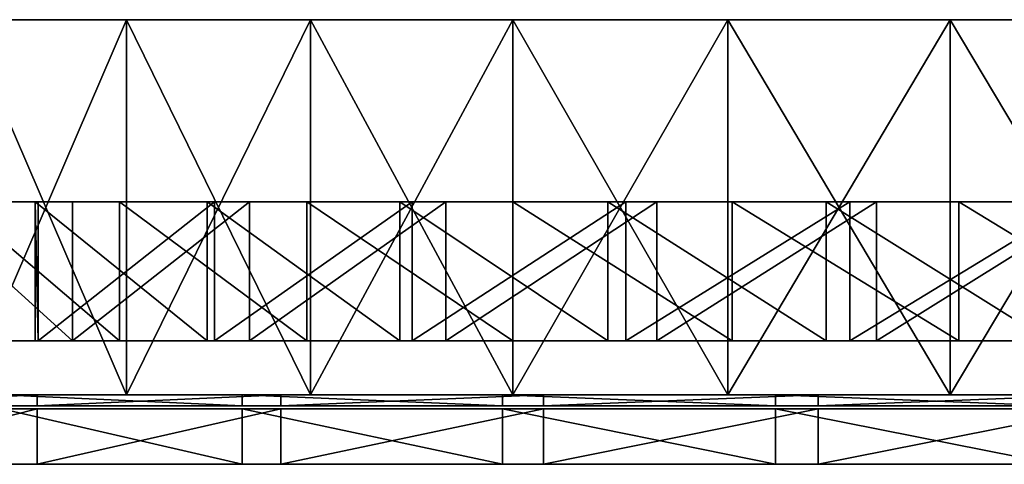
# Model space of a CAD drawing. Header units: millimetres. Extents: x 0 to 250, y 0 to 32.
# Tile 2 of 4: x 54 to 125, y 0 to 32. Entities that reach past the tile are written whole.
import ezdxf

# ---------------------------------------------------------------- set-up
doc = ezdxf.new("R2010")
doc.units = ezdxf.units.MM
doc.header["$LTSCALE"] = 25.4
doc.layers.get('0').update_dxf_attribs({"true_color": 0xff5454})

# ---------------------------------------------------------------- blocks, each defined once
blk = doc.blocks.new('RING-LED-M-MIRROR-10277.STL#1')
at = {"color": 250, "true_color": 0x262626}
mesh = blk.add_polyface(dxfattribs=at)
corners = [(157.052, -0.2, 78.992), (189.14, -0.2, 77.699), (173.044, -0.2, 77.051), (204.924, -0.2, 80.922), (141.578, -0.2, 83.474), (219.986, -0.2, 86.634), (127.024, -0.2, 90.38), (233.938, -0.2, 94.689), (113.766, -0.2, 99.532), (246.416, -0.2, 104.877), (102.148, -0.2, 110.691), (257.099, -0.2, 116.935), (92.471, -0.2, 123.569), (265.708, -0.2, 130.551), (84.984, -0.2, 137.834), (272.023, -0.2, 145.371), (79.883, -0.2, 153.114), (275.878, -0.2, 161.012), (77.299, -0.2, 169.015), (277.174, -0.2, 177.069), (77.299, -0.2, 185.124), (275.878, -0.2, 193.127), (79.883, -0.2, 201.025), (272.023, -0.2, 208.768), (84.984, -0.2, 216.305), (265.708, -0.2, 223.588), (92.471, -0.2, 230.569), (257.099, -0.2, 237.204), (102.148, -0.2, 243.448), (246.416, -0.2, 249.262), (113.766, -0.2, 254.607), (233.938, -0.2, 259.45), (127.024, -0.2, 263.759), (219.986, -0.2, 267.505), (141.578, -0.2, 270.665), (204.924, -0.2, 273.217), (157.052, -0.2, 275.146), (189.14, -0.2, 276.44), (173.044, -0.2, 277.088)]
mesh.append_faces([[corners[k] for k in face] for face in [(0, 1, 2), (37, 36, 38)]], dxfattribs={"vtx0": -1, "color": 250})
mesh.append_faces([[corners[k] for k in face] for face in [(1, 0, 3), (3, 4, 5), (5, 6, 7), (7, 8, 9), (9, 10, 11), (11, 12, 13), (13, 14, 15), (15, 16, 17), (17, 18, 19), (19, 20, 21), (21, 22, 23), (23, 24, 25), (25, 26, 27), (27, 28, 29), (29, 30, 31), (31, 32, 33), (33, 34, 35), (35, 36, 37)]], dxfattribs={"vtx0": -1, "vtx1": -1, "color": 250})
mesh.append_faces([[corners[k] for k in face] for face in [(3, 0, 4), (5, 4, 6), (7, 6, 8), (9, 8, 10), (11, 10, 12), (13, 12, 14), (15, 14, 16), (17, 16, 18), (19, 18, 20), (21, 20, 22), (23, 22, 24), (25, 24, 26), (27, 26, 28), (29, 28, 30), (31, 30, 32), (33, 32, 34), (35, 34, 36)]], dxfattribs={"vtx0": -1, "vtx2": -1, "color": 250})
mesh = blk.add_polyface(dxfattribs=at)
corners = [(113.766, -27.2, 254.607), (102.148, -0.2, 243.448), (102.148, -27.2, 243.448), (113.766, -0.2, 254.607)]
mesh.append_faces([[corners[k] for k in face] for face in [(0, 1, 2), (1, 0, 3)]], dxfattribs={"vtx0": -1, "color": 250})
mesh = blk.add_polyface(dxfattribs=at)
corners = [(113.766, -0.2, 99.532), (102.148, -27.2, 110.691), (102.148, -0.2, 110.691), (113.766, -27.2, 99.532)]
mesh.append_faces([[corners[k] for k in face] for face in [(0, 1, 2), (1, 0, 3)]], dxfattribs={"vtx0": -1, "color": 250})
mesh = blk.add_polyface(dxfattribs=at)
corners = [(127.024, -27.2, 263.759), (113.766, -0.2, 254.607), (113.766, -27.2, 254.607), (127.024, -0.2, 263.759)]
mesh.append_faces([[corners[k] for k in face] for face in [(0, 1, 2), (1, 0, 3)]], dxfattribs={"vtx0": -1, "color": 250})
mesh = blk.add_polyface(dxfattribs=at)
corners = [(127.024, -0.2, 90.38), (113.766, -27.2, 99.532), (113.766, -0.2, 99.532), (127.024, -27.2, 90.38)]
mesh.append_faces([[corners[k] for k in face] for face in [(0, 1, 2), (1, 0, 3)]], dxfattribs={"vtx0": -1, "color": 250})
mesh = blk.add_polyface(dxfattribs=at)
corners = [(141.578, -27.2, 270.665), (127.024, -0.2, 263.759), (127.024, -27.2, 263.759), (141.578, -0.2, 270.665)]
mesh.append_faces([[corners[k] for k in face] for face in [(0, 1, 2), (1, 0, 3)]], dxfattribs={"vtx0": -1, "color": 250})
mesh = blk.add_polyface(dxfattribs=at)
corners = [(141.578, -0.2, 83.474), (127.024, -27.2, 90.38), (127.024, -0.2, 90.38), (141.578, -27.2, 83.474)]
mesh.append_faces([[corners[k] for k in face] for face in [(0, 1, 2), (1, 0, 3)]], dxfattribs={"vtx0": -1, "color": 250})
mesh = blk.add_polyface(dxfattribs=at)
corners = [(157.052, -27.2, 275.146), (141.578, -0.2, 270.665), (141.578, -27.2, 270.665), (157.052, -0.2, 275.146)]
mesh.append_faces([[corners[k] for k in face] for face in [(0, 1, 2), (1, 0, 3)]], dxfattribs={"vtx0": -1, "color": 250})
mesh = blk.add_polyface(dxfattribs=at)
corners = [(157.052, -0.2, 78.992), (141.578, -27.2, 83.474), (141.578, -0.2, 83.474), (157.052, -27.2, 78.992)]
mesh.append_faces([[corners[k] for k in face] for face in [(0, 1, 2), (1, 0, 3)]], dxfattribs={"vtx0": -1, "color": 250})
mesh = blk.add_polyface(dxfattribs=at)
corners = [(173.044, -27.2, 277.088), (157.052, -0.2, 275.146), (157.052, -27.2, 275.146), (173.044, -0.2, 277.088)]
mesh.append_faces([[corners[k] for k in face] for face in [(0, 1, 2), (1, 0, 3)]], dxfattribs={"vtx0": -1, "color": 250})
mesh = blk.add_polyface(dxfattribs=at)
corners = [(173.044, -0.2, 77.051), (157.052, -27.2, 78.992), (157.052, -0.2, 78.992), (173.044, -27.2, 77.051)]
mesh.append_faces([[corners[k] for k in face] for face in [(0, 1, 2), (1, 0, 3)]], dxfattribs={"vtx0": -1, "color": 250})
mesh = blk.add_polyface(dxfattribs=at)
corners = [(189.14, -27.2, 276.44), (173.044, -0.2, 277.088), (173.044, -27.2, 277.088), (189.14, -0.2, 276.44)]
mesh.append_faces([[corners[k] for k in face] for face in [(0, 1, 2), (1, 0, 3)]], dxfattribs={"vtx0": -1, "color": 250})
mesh = blk.add_polyface(dxfattribs=at)
corners = [(189.14, -0.2, 77.699), (173.044, -27.2, 77.051), (173.044, -0.2, 77.051), (189.14, -27.2, 77.699)]
mesh.append_faces([[corners[k] for k in face] for face in [(0, 1, 2), (1, 0, 3)]], dxfattribs={"vtx0": -1, "color": 250})
at = {"color": 7, "true_color": 0xffffff}
mesh = blk.add_polyface(dxfattribs=at)
corners = [(167.736, -13.302, 77.196), (173.654, -13.302, 77.128), (183.788, -13.302, 76.985), (157.341, -13.302, 79.036), (151.923, -13.302, 79.964), (141.561, -13.302, 83.588), (136.754, -13.302, 85.22), (126.738, -13.302, 90.662), (122.618, -13.302, 92.829), (113.273, -13.302, 100.067), (109.877, -13.302, 102.595), (101.529, -13.302, 111.549), (98.856, -13.302, 114.269), (91.823, -13.302, 124.799), (89.84, -13.302, 127.551), (84.417, -13.302, 139.459), (83.057, -13.302, 142.101), (79.51, -13.302, 155.133), (78.683, -13.302, 157.547), (77.235, -13.302, 171.399), (76.829, -13.302, 173.494), (77.654, -13.302, 187.818), (77.542, -13.302, 189.531), (80.754, -13.302, 203.947), (80.805, -13.302, 205.25), (86.453, -13.302, 219.351), (86.533, -13.302, 220.247), (94.596, -13.302, 233.614), (94.581, -13.302, 234.138), (104.964, -13.302, 246.352), (104.741, -13.302, 246.567), (190.06, -13.302, 77.916)]
mesh.append_faces([[corners[k] for k in face] for face in [(29, 28, 30)]], dxfattribs={"vtx0": -1, "color": 7})
mesh.append_faces([[corners[k] for k in face] for face in [(0, 1, 2), (1, 0, 3), (3, 4, 5), (5, 6, 7), (7, 8, 9), (9, 10, 11), (11, 12, 13), (13, 14, 15), (15, 16, 17), (17, 18, 19), (19, 20, 21), (21, 22, 23), (23, 24, 25), (25, 26, 27), (27, 28, 29)]], dxfattribs={"vtx0": -1, "vtx1": -1, "color": 7})
mesh.append_faces([[corners[k] for k in face] for face in [(3, 0, 4), (5, 4, 6), (7, 6, 8), (9, 8, 10), (11, 10, 12), (13, 12, 14), (15, 14, 16), (17, 16, 18), (19, 18, 20), (21, 20, 22), (23, 22, 24), (25, 24, 26), (27, 26, 28)]], dxfattribs={"vtx0": -1, "vtx2": -1, "color": 7})
mesh.append_faces([[corners[k] for k in face] for face in [(31, 2, 1)]], dxfattribs={"vtx1": -1, "color": 7})
mesh = blk.add_polyface(dxfattribs=at)
corners = [(98.856, -13.302, 114.269), (109.877, -23.302, 102.595), (98.856, -23.302, 114.269), (109.877, -13.302, 102.595)]
mesh.append_faces([[corners[k] for k in face] for face in [(0, 1, 2), (1, 0, 3)]], dxfattribs={"vtx0": -1, "color": 7})
mesh = blk.add_polyface(dxfattribs=at)
corners = [(113.273, -23.302, 100.067), (101.529, -13.302, 111.549), (101.529, -23.302, 111.549), (113.273, -13.302, 100.067)]
mesh.append_faces([[corners[k] for k in face] for face in [(0, 1, 2), (1, 0, 3)]], dxfattribs={"vtx0": -1, "color": 7})
mesh = blk.add_polyface(dxfattribs=at)
corners = [(119.588, -23.302, 259.272), (107.211, -13.302, 249.049), (107.211, -23.302, 249.049), (119.588, -13.302, 259.272)]
mesh.append_faces([[corners[k] for k in face] for face in [(0, 1, 2), (1, 0, 3)]], dxfattribs={"vtx0": -1, "color": 7})
mesh = blk.add_polyface(dxfattribs=at)
corners = [(107.211, -13.302, 249.049), (120.111, -13.302, 259.26), (107.426, -13.302, 248.827), (119.588, -13.302, 259.272), (134.333, -13.302, 267.475), (133.438, -13.302, 267.39), (148.405, -13.302, 273.195), (149.708, -13.302, 273.252), (164.107, -13.302, 276.537), (165.821, -13.302, 276.434), (182.238, -13.302, 276.936), (180.141, -13.302, 277.332), (276.997, -13.302, 180.997), (277.192, -13.302, 170.864), (276.292, -13.302, 164.588), (276.899, -13.302, 186.915), (275.007, -13.302, 197.3), (274.05, -13.302, 202.714), (270.374, -13.302, 213.057), (268.717, -13.302, 217.856), (263.225, -13.302, 227.844), (261.037, -13.302, 231.953), (253.752, -13.302, 241.261), (251.207, -13.302, 244.644), (242.21, -13.302, 252.947), (239.477, -13.302, 255.605), (228.911, -13.302, 262.585), (226.149, -13.302, 264.554), (214.214, -13.302, 269.917), (211.565, -13.302, 271.263), (198.515, -13.302, 274.744), (196.096, -13.302, 275.559)]
mesh.append_faces([[corners[k] for k in face] for face in [(0, 1, 2), (12, 13, 14)]], dxfattribs={"vtx0": -1, "color": 7})
mesh.append_faces([[corners[k] for k in face] for face in [(1, 3, 4), (4, 6, 7), (7, 8, 9), (9, 8, 10), (13, 12, 15), (15, 16, 17), (17, 18, 19), (19, 20, 21), (21, 22, 23), (23, 24, 25), (25, 26, 27), (27, 28, 29), (29, 30, 31), (31, 10, 11)]], dxfattribs={"vtx0": -1, "vtx1": -1, "color": 7})
mesh.append_faces([[corners[k] for k in face] for face in [(1, 0, 3), (4, 3, 5), (4, 5, 6), (7, 6, 8), (10, 8, 11), (15, 12, 16), (17, 16, 18), (19, 18, 20), (21, 20, 22), (23, 22, 24), (25, 24, 26), (27, 26, 28), (29, 28, 30), (31, 30, 10)]], dxfattribs={"vtx0": -1, "vtx2": -1, "color": 7})
mesh = blk.add_polyface(dxfattribs=at)
corners = [(107.211, -13.302, 249.049), (107.426, -23.302, 248.827), (107.211, -23.302, 249.049), (107.426, -13.302, 248.827)]
mesh.append_faces([[corners[k] for k in face] for face in [(0, 1, 2), (1, 0, 3)]], dxfattribs={"vtx0": -1, "color": 7})
mesh = blk.add_polyface(dxfattribs=at)
corners = [(120.111, -13.302, 259.26), (107.426, -23.302, 248.827), (107.426, -13.302, 248.827), (120.111, -23.302, 259.26)]
mesh.append_faces([[corners[k] for k in face] for face in [(0, 1, 2), (1, 0, 3)]], dxfattribs={"vtx0": -1, "color": 7})
mesh = blk.add_polyface(dxfattribs=at)
corners = [(122.618, -13.302, 92.829), (109.877, -23.302, 102.595), (109.877, -13.302, 102.595), (122.618, -23.302, 92.829)]
mesh.append_faces([[corners[k] for k in face] for face in [(0, 1, 2), (1, 0, 3)]], dxfattribs={"vtx0": -1, "color": 7})
mesh = blk.add_polyface(dxfattribs=at)
corners = [(126.738, -23.302, 90.662), (113.273, -13.302, 100.067), (113.273, -23.302, 100.067), (126.738, -13.302, 90.662)]
mesh.append_faces([[corners[k] for k in face] for face in [(0, 1, 2), (1, 0, 3)]], dxfattribs={"vtx0": -1, "color": 7})
mesh = blk.add_polyface(dxfattribs=at)
corners = [(133.438, -23.302, 267.39), (119.588, -13.302, 259.272), (119.588, -23.302, 259.272), (133.438, -13.302, 267.39)]
mesh.append_faces([[corners[k] for k in face] for face in [(0, 1, 2), (1, 0, 3)]], dxfattribs={"vtx0": -1, "color": 7})
mesh = blk.add_polyface(dxfattribs=at)
corners = [(134.333, -13.302, 267.475), (120.111, -23.302, 259.26), (120.111, -13.302, 259.26), (134.333, -23.302, 267.475)]
mesh.append_faces([[corners[k] for k in face] for face in [(0, 1, 2), (1, 0, 3)]], dxfattribs={"vtx0": -1, "color": 7})
mesh = blk.add_polyface(dxfattribs=at)
corners = [(136.754, -13.302, 85.22), (122.618, -23.302, 92.829), (122.618, -13.302, 92.829), (136.754, -23.302, 85.22)]
mesh.append_faces([[corners[k] for k in face] for face in [(0, 1, 2), (1, 0, 3)]], dxfattribs={"vtx0": -1, "color": 7})
mesh = blk.add_polyface(dxfattribs=at)
corners = [(141.561, -23.302, 83.588), (126.738, -13.302, 90.662), (126.738, -23.302, 90.662), (141.561, -13.302, 83.588)]
mesh.append_faces([[corners[k] for k in face] for face in [(0, 1, 2), (1, 0, 3)]], dxfattribs={"vtx0": -1, "color": 7})
mesh = blk.add_polyface(dxfattribs=at)
corners = [(148.405, -23.302, 273.195), (133.438, -13.302, 267.39), (133.438, -23.302, 267.39), (148.405, -13.302, 273.195)]
mesh.append_faces([[corners[k] for k in face] for face in [(0, 1, 2), (1, 0, 3)]], dxfattribs={"vtx0": -1, "color": 7})
mesh = blk.add_polyface(dxfattribs=at)
corners = [(149.708, -13.302, 273.252), (134.333, -23.302, 267.475), (134.333, -13.302, 267.475), (149.708, -23.302, 273.252)]
mesh.append_faces([[corners[k] for k in face] for face in [(0, 1, 2), (1, 0, 3)]], dxfattribs={"vtx0": -1, "color": 7})
mesh = blk.add_polyface(dxfattribs=at)
corners = [(151.923, -13.302, 79.964), (136.754, -23.302, 85.22), (136.754, -13.302, 85.22), (151.923, -23.302, 79.964)]
mesh.append_faces([[corners[k] for k in face] for face in [(0, 1, 2), (1, 0, 3)]], dxfattribs={"vtx0": -1, "color": 7})
mesh = blk.add_polyface(dxfattribs=at)
corners = [(157.341, -23.302, 79.036), (141.561, -13.302, 83.588), (141.561, -23.302, 83.588), (157.341, -13.302, 79.036)]
mesh.append_faces([[corners[k] for k in face] for face in [(0, 1, 2), (1, 0, 3)]], dxfattribs={"vtx0": -1, "color": 7})
mesh = blk.add_polyface(dxfattribs=at)
corners = [(164.107, -23.302, 276.537), (148.405, -13.302, 273.195), (148.405, -23.302, 273.195), (164.107, -13.302, 276.537)]
mesh.append_faces([[corners[k] for k in face] for face in [(0, 1, 2), (1, 0, 3)]], dxfattribs={"vtx0": -1, "color": 7})
mesh = blk.add_polyface(dxfattribs=at)
corners = [(165.821, -13.302, 276.434), (149.708, -23.302, 273.252), (149.708, -13.302, 273.252), (165.821, -23.302, 276.434)]
mesh.append_faces([[corners[k] for k in face] for face in [(0, 1, 2), (1, 0, 3)]], dxfattribs={"vtx0": -1, "color": 7})
mesh = blk.add_polyface(dxfattribs=at)
corners = [(167.736, -13.302, 77.196), (151.923, -23.302, 79.964), (151.923, -13.302, 79.964), (167.736, -23.302, 77.196)]
mesh.append_faces([[corners[k] for k in face] for face in [(0, 1, 2), (1, 0, 3)]], dxfattribs={"vtx0": -1, "color": 7})
mesh = blk.add_polyface(dxfattribs=at)
corners = [(173.654, -23.302, 77.128), (157.341, -13.302, 79.036), (157.341, -23.302, 79.036), (173.654, -13.302, 77.128)]
mesh.append_faces([[corners[k] for k in face] for face in [(0, 1, 2), (1, 0, 3)]], dxfattribs={"vtx0": -1, "color": 7})
mesh = blk.add_polyface(dxfattribs=at)
corners = [(180.141, -23.302, 277.332), (164.107, -13.302, 276.537), (164.107, -23.302, 276.537), (180.141, -13.302, 277.332)]
mesh.append_faces([[corners[k] for k in face] for face in [(0, 1, 2), (1, 0, 3)]], dxfattribs={"vtx0": -1, "color": 7})
mesh = blk.add_polyface(dxfattribs=at)
corners = [(182.238, -13.302, 276.936), (165.821, -23.302, 276.434), (165.821, -13.302, 276.434), (182.238, -23.302, 276.936)]
mesh.append_faces([[corners[k] for k in face] for face in [(0, 1, 2), (1, 0, 3)]], dxfattribs={"vtx0": -1, "color": 7})
mesh = blk.add_polyface(dxfattribs=at)
corners = [(183.788, -13.302, 76.985), (167.736, -23.302, 77.196), (167.736, -13.302, 77.196), (183.788, -23.302, 76.985)]
mesh.append_faces([[corners[k] for k in face] for face in [(0, 1, 2), (1, 0, 3)]], dxfattribs={"vtx0": -1, "color": 7})
mesh = blk.add_polyface(dxfattribs=at)
corners = [(190.06, -23.302, 77.916), (173.654, -13.302, 77.128), (173.654, -23.302, 77.128), (190.06, -13.302, 77.916)]
mesh.append_faces([[corners[k] for k in face] for face in [(0, 1, 2), (1, 0, 3)]], dxfattribs={"vtx0": -1, "color": 7})
mesh = blk.add_polyface(dxfattribs=at)
corners = [(190.06, -23.302, 77.916), (173.654, -23.302, 77.128), (183.788, -23.302, 76.985), (167.736, -23.302, 77.196), (157.341, -23.302, 79.036), (151.923, -23.302, 79.964), (141.561, -23.302, 83.588), (136.754, -23.302, 85.22), (126.738, -23.302, 90.662), (122.618, -23.302, 92.829), (113.273, -23.302, 100.067), (109.877, -23.302, 102.595), (101.529, -23.302, 111.549), (98.856, -23.302, 114.269), (91.823, -23.302, 124.799), (89.84, -23.302, 127.551), (84.417, -23.302, 139.459), (83.057, -23.302, 142.101), (79.51, -23.302, 155.133), (78.683, -23.302, 157.547), (77.235, -23.302, 171.399), (76.829, -23.302, 173.494), (77.654, -23.302, 187.818), (77.542, -23.302, 189.531), (80.754, -23.302, 203.947), (80.805, -23.302, 205.25), (86.453, -23.302, 219.351), (86.533, -23.302, 220.247), (94.596, -23.302, 233.614), (94.581, -23.302, 234.138), (104.964, -23.302, 246.352), (104.741, -23.302, 246.567)]
mesh.append_faces([[corners[k] for k in face] for face in [(29, 30, 31)]], dxfattribs={"vtx0": -1, "color": 7})
mesh.append_faces([[corners[k] for k in face] for face in [(3, 4, 5), (5, 6, 7), (7, 8, 9), (9, 10, 11), (11, 12, 13), (13, 14, 15), (15, 16, 17), (17, 18, 19), (19, 20, 21), (21, 22, 23), (23, 24, 25), (25, 26, 27), (27, 28, 29)]], dxfattribs={"vtx0": -1, "vtx1": -1, "color": 7})
mesh.append_faces([[corners[k] for k in face] for face in [(1, 3, 2), (3, 1, 4), (5, 4, 6), (7, 6, 8), (9, 8, 10), (11, 10, 12), (13, 12, 14), (15, 14, 16), (17, 16, 18), (19, 18, 20), (21, 20, 22), (23, 22, 24), (25, 24, 26), (27, 26, 28), (29, 28, 30)]], dxfattribs={"vtx0": -1, "vtx2": -1, "color": 7})
mesh.append_faces([[corners[k] for k in face] for face in [(0, 1, 2)]], dxfattribs={"vtx1": -1, "color": 7})
mesh = blk.add_polyface(dxfattribs=at)
corners = [(277.192, -23.302, 170.864), (276.997, -23.302, 180.997), (276.292, -23.302, 164.588), (276.899, -23.302, 186.915), (275.007, -23.302, 197.3), (274.05, -23.302, 202.714), (270.374, -23.302, 213.057), (268.717, -23.302, 217.856), (263.225, -23.302, 227.844), (261.037, -23.302, 231.953), (253.752, -23.302, 241.261), (251.207, -23.302, 244.644), (242.21, -23.302, 252.947), (239.477, -23.302, 255.605), (228.911, -23.302, 262.585), (226.149, -23.302, 264.554), (214.214, -23.302, 269.917), (211.565, -23.302, 271.263), (198.515, -23.302, 274.744), (196.096, -23.302, 275.559), (182.238, -23.302, 276.936), (180.141, -23.302, 277.332), (120.111, -23.302, 259.26), (107.211, -23.302, 249.049), (107.426, -23.302, 248.827), (119.588, -23.302, 259.272), (134.333, -23.302, 267.475), (133.438, -23.302, 267.39), (148.405, -23.302, 273.195), (149.708, -23.302, 273.252), (164.107, -23.302, 276.537), (165.821, -23.302, 276.434)]
mesh.append_faces([[corners[k] for k in face] for face in [(0, 1, 2), (22, 23, 24)]], dxfattribs={"vtx0": -1, "color": 7})
mesh.append_faces([[corners[k] for k in face] for face in [(1, 3, 4), (4, 5, 6), (6, 7, 8), (8, 9, 10), (10, 11, 12), (12, 13, 14), (14, 15, 16), (16, 17, 18), (18, 19, 20), (23, 22, 25), (25, 26, 27), (27, 26, 28), (28, 29, 30), (30, 20, 21)]], dxfattribs={"vtx0": -1, "vtx1": -1, "color": 7})
mesh.append_faces([[corners[k] for k in face] for face in [(1, 0, 3), (4, 3, 5), (6, 5, 7), (8, 7, 9), (10, 9, 11), (12, 11, 13), (14, 13, 15), (16, 15, 17), (18, 17, 19), (20, 19, 21), (25, 22, 26), (28, 26, 29), (30, 29, 31), (30, 31, 20)]], dxfattribs={"vtx0": -1, "vtx2": -1, "color": 7})
at = {"color": 250, "true_color": 0x262626}
mesh = blk.add_polyface(dxfattribs=at)
corners = [(163.54, -27.2, 52.804), (203.587, -27.2, 54.913), (183.648, -27.2, 52.242), (143.781, -27.2, 56.585), (222.839, -27.2, 60.748), (124.885, -27.2, 63.486), (240.905, -27.2, 69.596), (107.341, -27.2, 73.328), (257.319, -27.2, 81.227), (91.603, -27.2, 85.858), (271.654, -27.2, 95.34), (78.078, -27.2, 100.749), (283.539, -27.2, 111.57), (67.118, -27.2, 117.618), (292.668, -27.2, 129.496), (59.005, -27.2, 136.026), (298.802, -27.2, 148.655), (53.95, -27.2, 155.497), (301.784, -27.2, 168.549), (52.084, -27.2, 175.527), (301.535, -27.2, 188.664), (53.455, -27.2, 195.597), (298.064, -27.2, 208.479), (58.028, -27.2, 215.187), (291.458, -27.2, 227.481), (65.684, -27.2, 233.79), (281.891, -27.2, 245.176), (76.225, -27.2, 250.923), (276.07, -27.2, 253.39), (89.378, -27.2, 266.144), (269.608, -27.2, 261.108), (254.929, -27.2, 274.863), (104.802, -27.2, 279.058), (238.234, -27.2, 286.086), (122.098, -27.2, 289.331), (219.954, -27.2, 294.485), (140.818, -27.2, 296.696), (200.564, -27.2, 299.842), (160.477, -27.2, 300.963), (180.566, -27.2, 302.021)]
mesh.append_faces([[corners[k] for k in face] for face in [(0, 1, 2), (37, 38, 39)]], dxfattribs={"vtx0": -1, "color": 250})
mesh.append_faces([[corners[k] for k in face] for face in [(1, 3, 4), (4, 5, 6), (6, 7, 8), (8, 9, 10), (10, 11, 12), (12, 13, 14), (14, 15, 16), (16, 17, 18), (18, 19, 20), (20, 21, 22), (22, 23, 24), (24, 25, 26), (26, 27, 28), (28, 29, 30), (30, 29, 31), (31, 32, 33), (33, 34, 35), (35, 36, 37)]], dxfattribs={"vtx0": -1, "vtx1": -1, "color": 250})
mesh.append_faces([[corners[k] for k in face] for face in [(1, 0, 3), (4, 3, 5), (6, 5, 7), (8, 7, 9), (10, 9, 11), (12, 11, 13), (14, 13, 15), (16, 15, 17), (18, 17, 19), (20, 19, 21), (22, 21, 23), (24, 23, 25), (26, 25, 27), (28, 27, 29), (31, 29, 32), (33, 32, 34), (35, 34, 36), (37, 36, 38)]], dxfattribs={"vtx0": -1, "vtx2": -1, "color": 250})
mesh = blk.add_polyface(dxfattribs=at)
corners = [(189.14, -27.2, 77.699), (157.052, -27.2, 78.992), (173.044, -27.2, 77.051), (204.924, -27.2, 80.922), (141.578, -27.2, 83.474), (219.986, -27.2, 86.634), (127.024, -27.2, 90.38), (233.938, -27.2, 94.689), (113.766, -27.2, 99.532), (246.416, -27.2, 104.877), (102.148, -27.2, 110.691), (257.099, -27.2, 116.935), (92.471, -27.2, 123.569), (265.708, -27.2, 130.551), (84.984, -27.2, 137.834), (272.023, -27.2, 145.371), (79.883, -27.2, 153.114), (275.878, -27.2, 161.012), (77.299, -27.2, 169.015), (277.174, -27.2, 177.069), (77.299, -27.2, 185.124), (275.878, -27.2, 193.127), (79.883, -27.2, 201.025), (272.023, -27.2, 208.768), (84.984, -27.2, 216.305), (265.708, -27.2, 223.588), (92.471, -27.2, 230.569), (257.099, -27.2, 237.204), (102.148, -27.2, 243.448), (246.416, -27.2, 249.262), (113.766, -27.2, 254.607), (233.938, -27.2, 259.45), (127.024, -27.2, 263.759), (219.986, -27.2, 267.505), (141.578, -27.2, 270.665), (204.924, -27.2, 273.217), (157.052, -27.2, 275.146), (189.14, -27.2, 276.44), (173.044, -27.2, 277.088)]
mesh.append_faces([[corners[k] for k in face] for face in [(0, 1, 2), (36, 37, 38)]], dxfattribs={"vtx0": -1, "color": 250})
mesh.append_faces([[corners[k] for k in face] for face in [(1, 3, 4), (4, 5, 6), (6, 7, 8), (8, 9, 10), (10, 11, 12), (12, 13, 14), (14, 15, 16), (16, 17, 18), (18, 19, 20), (20, 21, 22), (22, 23, 24), (24, 25, 26), (26, 27, 28), (28, 29, 30), (30, 31, 32), (32, 33, 34), (34, 35, 36)]], dxfattribs={"vtx0": -1, "vtx1": -1, "color": 250})
mesh.append_faces([[corners[k] for k in face] for face in [(1, 0, 3), (4, 3, 5), (6, 5, 7), (8, 7, 9), (10, 9, 11), (12, 11, 13), (14, 13, 15), (16, 15, 17), (18, 17, 19), (20, 19, 21), (22, 21, 23), (24, 23, 25), (26, 25, 27), (28, 27, 29), (30, 29, 31), (32, 31, 33), (34, 33, 35), (36, 35, 37)]], dxfattribs={"vtx0": -1, "vtx2": -1, "color": 250})
mesh = blk.add_polyface(dxfattribs=at)
corners = [(107.341, -27.2, 73.328), (91.603, -28, 85.858), (91.603, -27.2, 85.858), (107.341, -28, 73.328)]
mesh.append_faces([[corners[k] for k in face] for face in [(0, 1, 2), (1, 0, 3)]], dxfattribs={"vtx0": -1, "color": 250})
mesh = blk.add_polyface(dxfattribs=at)
corners = [(122.098, -28, 289.331), (104.802, -27.2, 279.058), (104.802, -28, 279.058), (122.098, -27.2, 289.331)]
mesh.append_faces([[corners[k] for k in face] for face in [(0, 1, 2), (1, 0, 3)]], dxfattribs={"vtx0": -1, "color": 250})
mesh = blk.add_polyface(dxfattribs=at)
corners = [(124.885, -27.2, 63.486), (107.341, -28, 73.328), (107.341, -27.2, 73.328), (124.885, -28, 63.486)]
mesh.append_faces([[corners[k] for k in face] for face in [(0, 1, 2), (1, 0, 3)]], dxfattribs={"vtx0": -1, "color": 250})
mesh = blk.add_polyface(dxfattribs=at)
corners = [(140.818, -28, 296.696), (122.098, -27.2, 289.331), (122.098, -28, 289.331), (140.818, -27.2, 296.696)]
mesh.append_faces([[corners[k] for k in face] for face in [(0, 1, 2), (1, 0, 3)]], dxfattribs={"vtx0": -1, "color": 250})
mesh = blk.add_polyface(dxfattribs=at)
corners = [(143.781, -27.2, 56.585), (124.885, -28, 63.486), (124.885, -27.2, 63.486), (143.781, -28, 56.585)]
mesh.append_faces([[corners[k] for k in face] for face in [(0, 1, 2), (1, 0, 3)]], dxfattribs={"vtx0": -1, "color": 250})
mesh = blk.add_polyface(dxfattribs=at)
corners = [(160.477, -28, 300.963), (140.818, -27.2, 296.696), (140.818, -28, 296.696), (160.477, -27.2, 300.963)]
mesh.append_faces([[corners[k] for k in face] for face in [(0, 1, 2), (1, 0, 3)]], dxfattribs={"vtx0": -1, "color": 250})
mesh = blk.add_polyface(dxfattribs=at)
corners = [(163.54, -27.2, 52.804), (143.781, -28, 56.585), (143.781, -27.2, 56.585), (163.54, -28, 52.804)]
mesh.append_faces([[corners[k] for k in face] for face in [(0, 1, 2), (1, 0, 3)]], dxfattribs={"vtx0": -1, "color": 250})
mesh = blk.add_polyface(dxfattribs=at)
corners = [(180.566, -28, 302.021), (160.477, -27.2, 300.963), (160.477, -28, 300.963), (180.566, -27.2, 302.021)]
mesh.append_faces([[corners[k] for k in face] for face in [(0, 1, 2), (1, 0, 3)]], dxfattribs={"vtx0": -1, "color": 250})
mesh = blk.add_polyface(dxfattribs=at)
corners = [(183.648, -27.2, 52.242), (163.54, -28, 52.804), (163.54, -27.2, 52.804), (183.648, -28, 52.242)]
mesh.append_faces([[corners[k] for k in face] for face in [(0, 1, 2), (1, 0, 3)]], dxfattribs={"vtx0": -1, "color": 250})
mesh = blk.add_polyface(dxfattribs=at)
corners = [(203.587, -28, 54.913), (163.54, -28, 52.804), (183.648, -28, 52.242), (143.781, -28, 56.585), (222.839, -28, 60.748), (124.885, -28, 63.486), (240.905, -28, 69.596), (107.341, -28, 73.328), (257.319, -28, 81.227), (91.603, -28, 85.858), (271.654, -28, 95.34), (78.078, -28, 100.749), (283.539, -28, 111.57), (67.118, -28, 117.618), (292.668, -28, 129.496), (59.005, -28, 136.026), (298.802, -28, 148.655), (53.95, -28, 155.497), (301.784, -28, 168.549), (52.084, -28, 175.527), (301.535, -28, 188.664), (53.455, -28, 195.597), (298.064, -28, 208.479), (58.028, -28, 215.187), (291.458, -28, 227.481), (65.684, -28, 233.79), (281.891, -28, 245.176), (76.225, -28, 250.923), (276.07, -28, 253.39), (89.378, -28, 266.144), (269.608, -28, 261.108), (254.929, -28, 274.863), (104.802, -28, 279.058), (238.234, -28, 286.086), (122.098, -28, 289.331), (219.954, -28, 294.485), (140.818, -28, 296.696), (200.564, -28, 299.842), (160.477, -28, 300.963), (180.566, -28, 302.021)]
mesh.append_faces([[corners[k] for k in face] for face in [(0, 1, 2), (38, 37, 39)]], dxfattribs={"vtx0": -1, "color": 250})
mesh.append_faces([[corners[k] for k in face] for face in [(1, 0, 3), (3, 4, 5), (5, 6, 7), (7, 8, 9), (9, 10, 11), (11, 12, 13), (13, 14, 15), (15, 16, 17), (17, 18, 19), (19, 20, 21), (21, 22, 23), (23, 24, 25), (25, 26, 27), (27, 28, 29), (29, 31, 32), (32, 33, 34), (34, 35, 36), (36, 37, 38)]], dxfattribs={"vtx0": -1, "vtx1": -1, "color": 250})
mesh.append_faces([[corners[k] for k in face] for face in [(3, 0, 4), (5, 4, 6), (7, 6, 8), (9, 8, 10), (11, 10, 12), (13, 12, 14), (15, 14, 16), (17, 16, 18), (19, 18, 20), (21, 20, 22), (23, 22, 24), (25, 24, 26), (27, 26, 28), (29, 28, 30), (29, 30, 31), (32, 31, 33), (34, 33, 35), (36, 35, 37)]], dxfattribs={"vtx0": -1, "vtx2": -1, "color": 250})
at = {"color": 8, "true_color": 0x7c7b7b}
mesh = blk.add_polyface(dxfattribs=at)
corners = [(163.54, -28.2, 52.804), (203.587, -28.2, 54.913), (183.648, -28.2, 52.242), (143.781, -28.2, 56.585), (222.839, -28.2, 60.748), (124.885, -28.2, 63.486), (240.905, -28.2, 69.596), (107.341, -28.2, 73.328), (257.319, -28.2, 81.227), (91.603, -28.2, 85.858), (271.654, -28.2, 95.34), (78.078, -28.2, 100.749), (283.539, -28.2, 111.57), (67.118, -28.2, 117.618), (292.668, -28.2, 129.496), (59.005, -28.2, 136.026), (298.802, -28.2, 148.655), (53.95, -28.2, 155.497), (301.784, -28.2, 168.549), (52.084, -28.2, 175.527), (301.535, -28.2, 188.664), (53.455, -28.2, 195.597), (298.064, -28.2, 208.479), (58.028, -28.2, 215.187), (291.458, -28.2, 227.481), (65.684, -28.2, 233.79), (281.891, -28.2, 245.176), (76.225, -28.2, 250.923), (276.07, -28.2, 253.39), (89.378, -28.2, 266.144), (269.608, -28.2, 261.108), (254.929, -28.2, 274.863), (104.802, -28.2, 279.058), (238.234, -28.2, 286.086), (122.098, -28.2, 289.331), (219.954, -28.2, 294.485), (140.818, -28.2, 296.696), (200.564, -28.2, 299.842), (160.477, -28.2, 300.963), (180.566, -28.2, 302.021)]
mesh.append_faces([[corners[k] for k in face] for face in [(0, 1, 2), (37, 38, 39)]], dxfattribs={"vtx0": -1, "color": 8})
mesh.append_faces([[corners[k] for k in face] for face in [(1, 3, 4), (4, 5, 6), (6, 7, 8), (8, 9, 10), (10, 11, 12), (12, 13, 14), (14, 15, 16), (16, 17, 18), (18, 19, 20), (20, 21, 22), (22, 23, 24), (24, 25, 26), (26, 27, 28), (28, 29, 30), (30, 29, 31), (31, 32, 33), (33, 34, 35), (35, 36, 37)]], dxfattribs={"vtx0": -1, "vtx1": -1, "color": 8})
mesh.append_faces([[corners[k] for k in face] for face in [(1, 0, 3), (4, 3, 5), (6, 5, 7), (8, 7, 9), (10, 9, 11), (12, 11, 13), (14, 13, 15), (16, 15, 17), (18, 17, 19), (20, 19, 21), (22, 21, 23), (24, 23, 25), (26, 25, 27), (28, 27, 29), (31, 29, 32), (33, 32, 34), (35, 34, 36), (37, 36, 38)]], dxfattribs={"vtx0": -1, "vtx2": -1, "color": 8})
mesh = blk.add_polyface(dxfattribs=at)
corners = [(107.341, -28.2, 73.328), (91.603, -32.2, 85.858), (91.603, -28.2, 85.858), (107.341, -32.2, 73.328)]
mesh.append_faces([[corners[k] for k in face] for face in [(0, 1, 2), (1, 0, 3)]], dxfattribs={"vtx0": -1, "color": 8})
mesh = blk.add_polyface(dxfattribs=at)
corners = [(122.098, -32.2, 289.331), (104.802, -28.2, 279.058), (104.802, -32.2, 279.058), (122.098, -28.2, 289.331)]
mesh.append_faces([[corners[k] for k in face] for face in [(0, 1, 2), (1, 0, 3)]], dxfattribs={"vtx0": -1, "color": 8})
mesh = blk.add_polyface(dxfattribs=at)
corners = [(124.885, -28.2, 63.486), (107.341, -32.2, 73.328), (107.341, -28.2, 73.328), (124.885, -32.2, 63.486)]
mesh.append_faces([[corners[k] for k in face] for face in [(0, 1, 2), (1, 0, 3)]], dxfattribs={"vtx0": -1, "color": 8})
mesh = blk.add_polyface(dxfattribs=at)
corners = [(140.818, -32.2, 296.696), (122.098, -28.2, 289.331), (122.098, -32.2, 289.331), (140.818, -28.2, 296.696)]
mesh.append_faces([[corners[k] for k in face] for face in [(0, 1, 2), (1, 0, 3)]], dxfattribs={"vtx0": -1, "color": 8})
mesh = blk.add_polyface(dxfattribs=at)
corners = [(143.781, -28.2, 56.585), (124.885, -32.2, 63.486), (124.885, -28.2, 63.486), (143.781, -32.2, 56.585)]
mesh.append_faces([[corners[k] for k in face] for face in [(0, 1, 2), (1, 0, 3)]], dxfattribs={"vtx0": -1, "color": 8})
mesh = blk.add_polyface(dxfattribs=at)
corners = [(160.477, -32.2, 300.963), (140.818, -28.2, 296.696), (140.818, -32.2, 296.696), (160.477, -28.2, 300.963)]
mesh.append_faces([[corners[k] for k in face] for face in [(0, 1, 2), (1, 0, 3)]], dxfattribs={"vtx0": -1, "color": 8})
mesh = blk.add_polyface(dxfattribs=at)
corners = [(163.54, -28.2, 52.804), (143.781, -32.2, 56.585), (143.781, -28.2, 56.585), (163.54, -32.2, 52.804)]
mesh.append_faces([[corners[k] for k in face] for face in [(0, 1, 2), (1, 0, 3)]], dxfattribs={"vtx0": -1, "color": 8})
mesh = blk.add_polyface(dxfattribs=at)
corners = [(180.566, -32.2, 302.021), (160.477, -28.2, 300.963), (160.477, -32.2, 300.963), (180.566, -28.2, 302.021)]
mesh.append_faces([[corners[k] for k in face] for face in [(0, 1, 2), (1, 0, 3)]], dxfattribs={"vtx0": -1, "color": 8})
mesh = blk.add_polyface(dxfattribs=at)
corners = [(183.648, -28.2, 52.242), (163.54, -32.2, 52.804), (163.54, -28.2, 52.804), (183.648, -32.2, 52.242)]
mesh.append_faces([[corners[k] for k in face] for face in [(0, 1, 2), (1, 0, 3)]], dxfattribs={"vtx0": -1, "color": 8})
mesh = blk.add_polyface(dxfattribs=at)
corners = [(203.587, -32.2, 54.913), (163.54, -32.2, 52.804), (183.648, -32.2, 52.242), (143.781, -32.2, 56.585), (222.839, -32.2, 60.748), (124.885, -32.2, 63.486), (240.905, -32.2, 69.596), (107.341, -32.2, 73.328), (257.319, -32.2, 81.227), (91.603, -32.2, 85.858), (271.654, -32.2, 95.34), (78.078, -32.2, 100.749), (283.539, -32.2, 111.57), (67.118, -32.2, 117.618), (292.668, -32.2, 129.496), (59.005, -32.2, 136.026), (298.802, -32.2, 148.655), (53.95, -32.2, 155.497), (301.784, -32.2, 168.549), (52.084, -32.2, 175.527), (301.535, -32.2, 188.664), (53.455, -32.2, 195.597), (298.064, -32.2, 208.479), (58.028, -32.2, 215.187), (291.458, -32.2, 227.481), (65.684, -32.2, 233.79), (281.891, -32.2, 245.176), (76.225, -32.2, 250.923), (276.07, -32.2, 253.39), (89.378, -32.2, 266.144), (269.608, -32.2, 261.108), (254.929, -32.2, 274.863), (104.802, -32.2, 279.058), (238.234, -32.2, 286.086), (122.098, -32.2, 289.331), (219.954, -32.2, 294.485), (140.818, -32.2, 296.696), (200.564, -32.2, 299.842), (160.477, -32.2, 300.963), (180.566, -32.2, 302.021)]
mesh.append_faces([[corners[k] for k in face] for face in [(0, 1, 2), (38, 37, 39)]], dxfattribs={"vtx0": -1, "color": 8})
mesh.append_faces([[corners[k] for k in face] for face in [(1, 0, 3), (3, 4, 5), (5, 6, 7), (7, 8, 9), (9, 10, 11), (11, 12, 13), (13, 14, 15), (15, 16, 17), (17, 18, 19), (19, 20, 21), (21, 22, 23), (23, 24, 25), (25, 26, 27), (27, 28, 29), (29, 31, 32), (32, 33, 34), (34, 35, 36), (36, 37, 38)]], dxfattribs={"vtx0": -1, "vtx1": -1, "color": 8})
mesh.append_faces([[corners[k] for k in face] for face in [(3, 0, 4), (5, 4, 6), (7, 6, 8), (9, 8, 10), (11, 10, 12), (13, 12, 14), (15, 14, 16), (17, 16, 18), (19, 18, 20), (21, 20, 22), (23, 22, 24), (25, 24, 26), (27, 26, 28), (29, 28, 30), (29, 30, 31), (32, 31, 33), (34, 33, 35), (36, 35, 37)]], dxfattribs={"vtx0": -1, "vtx2": -1, "color": 8})

msp = doc.modelspace()

# ---------------------------------------------------------------- block references
at = {"color": 0}
msp.add_blockref('RING-LED-M-MIRROR-10277.STL#1', (-52.084, 32.2, -52.242), dxfattribs=at)

doc.saveas('drawing.dxf')
